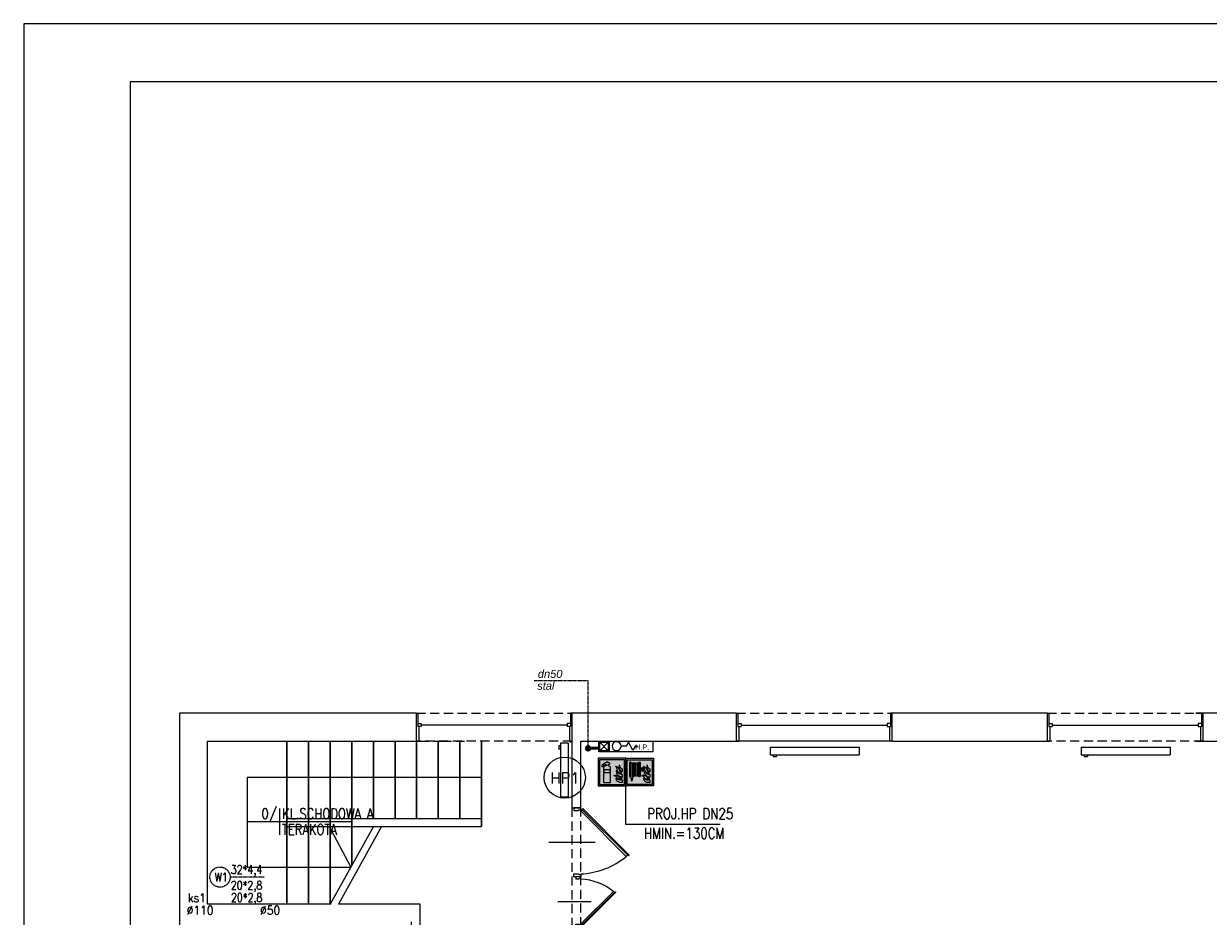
# Model space of a CAD drawing. Header units: millimetres. Extents: x 116 to 15750, y -6945 to 9999.
# Tile 124 of 150: x 116 to 1759, y 5186 to 6424. Entities that reach past the tile are written whole.
import ezdxf
from ezdxf.enums import TextEntityAlignment as Align

# ---------------------------------------------------------------- set-up
doc = ezdxf.new("R2010")
doc.units = ezdxf.units.MM
doc.linetypes.add('DASHED', pattern=[19.05, 12.7, -6.35])
doc.linetypes.add('DASHED2', pattern=[0.375, 0.25, -0.125])
doc.layers.get('0').update_dxf_attribs({"color": 252})
doc.layers.add('1-EWAK2', color=252, linetype='Continuous', lineweight=0)
doc.layers.add('I-C.O', color=252, linetype='Continuous', lineweight=15)
for name, color, linetype in [('1-MEBLE', 252, 'Continuous'), ('1-OPIS', 252, 'Continuous'), ('1-OPIS-POM', 252, 'Continuous'), ('2-CZERWONY', 252, 'Continuous'), ('I-DRZWI', 252, 'Continuous'), ('I-NAD', 252, 'DASHED'), ('I-OKNA', 252, 'Continuous'), ('I-SCIANA', 252, 'Continuous'), ('I-WIDOK', 252, 'Continuous'), ('IS KAN_S_OPIS', 2, 'Continuous'), ('IS opis woda', 7, 'DASHED2'), ('IS woda hydranty', 4, 'CIRC'), ('IS WODA opis', 2, 'Continuous'), ('TABELKA', 252, 'Continuous'), ('TABELKA A3', 252, 'Continuous')]:
    doc.layers.add(name, color=color, linetype=linetype)
doc.styles.add('Action', font='arial.ttf')
doc.styles.add('GENERATED_STYLE_6', font='ariali.ttf')
doc.styles.add('ROMANS', font='romans.shx', dxfattribs={"width": 0.75})
doc.styles.get("Standard").update_dxf_attribs({"font": 'simplex.shx'})
doc.styles.add('TECH', font='simplex.shx')
doc.linetypes.add('CIRC', pattern='A,7,-1,["~",Standard,S=1,R=0,X=-0.3,Y=-0.6],-1', length=9)

# ---------------------------------------------------------------- blocks, each defined once
blk = doc.blocks.new('D90')
blk.add_line((32.6, 45), (-28, 45))
for points in [[(-9.2, 87.2), (-9.2, 90), (0, 90), (0, 86.3), (-6.4, 86.3), (-6.4, 87.2)], [(-72.6, 61.8), (-11.7, 0.9), (-10.6, 2), (-71.5, 62.9)], [(-9.2, 2.8), (-9.2, 0), (0, 0), (0, 3.7), (-6.4, 3.7), (-6.4, 2.8)]]:
    blk.add_lwpolyline(points, close=True)
blk.add_lwpolyline([(-11.3, 2.7), (-9.5, 4.5), (-68.6, 63.5), (-70.3, 61.8)])
blk.add_arc((-4.6, -14.5), 100.9, 92.6186, 129.3487)
blk = doc.blocks.new('OPIS-POM')
for p, q in [((0, 25), (0, -25)), ((-60, 0), (135, 0))]:
    blk.add_line(p, q)
at = {"style": 'ROMANS', "width": 0.8, "flags": 4}
blk.add_attdef('NR', text='', height=20, dxfattribs=at).set_placement((-5, 5), align=Align.RIGHT)
blk.add_attdef('NAZWA', (5, 5), '', height=20, dxfattribs=at)
blk.add_attdef('POW.', text='', height=20, dxfattribs=at).set_placement((-5, -5), align=Align.TOP_RIGHT)
blk.add_attdef('POSADZKA', text='', height=20, dxfattribs=at).set_placement((5, -5), align=Align.TOP_LEFT)
blk = doc.blocks.new('hydrant 15x75')
at = {"linetype": 'Continuous', "lineweight": 15}
blk.add_line((-1.5, -73.5), (-13.5, -61.9), dxfattribs=at)
for points in [[(-15, -75), (-15, 0), (0, 0), (0, -75)], [(-15, -75), (-15, -60.5), (0, -60.5), (0, -75)], [(-13.5, -73.5), (-13.5, -61.9), (-1.5, -61.9), (-1.5, -73.5)]]:
    blk.add_lwpolyline(points, close=True, dxfattribs=at)
at = {"linetype": 'Continuous', "lineweight": 25}
blk.add_lwpolyline([(-8.1, -21.5), (-8.1, -24.6), (-2.3, -27.7), (-13.5, -33.9), (-8.1, -37), (-8.1, -44.1)], dxfattribs=at)
at = {"linetype": 'Continuous', "lineweight": 15}
blk.add_lwpolyline([(-13.5, -73.5), (-1.5, -61.9)], dxfattribs=at)
at = {"linetype": 'Continuous', "lineweight": 25}
blk.add_ellipse((-8.1, -50.3), major_axis=(-4.37, -4.37), ratio=1, start_param=3.926991, end_param=10.12291, dxfattribs=at)
at = {"linetype": 'Continuous', "lineweight": 25, "insert": (-6.8, -15), "char_height": 7.26, "attachment_point": 5, "rotation": 90, "style": 'Action'}
blk.add_mtext('H.P.', dxfattribs=at)
blk = doc.blocks.new('F001')
at = {"layer": '1-EWAK2'}
h = blk.add_hatch(color=256, dxfattribs=at)
h.paths.add_polyline_path([(0, 0), (-20, 0), (-20, -20), (0, -20)])
h.paths.add_polyline_path([(-1, -19), (-19, -19), (-19, -1), (-1, -1)], flags=16)
edge = h.paths.add_edge_path(flags=0)
edge.add_line((-2.75, -7.63), (-2.75, -9.65))
edge.add_spline(control_points=[(-2.75, -9.65), (-3.69, -8.87), (-5.28, -7.53), (-4.9, -5.54), (-4.75, -4.72)], knot_values=[0, 0, 0, 0, 3.34671, 5.693971, 5.693971, 5.693971, 5.693971], degree=3, periodic=0)
edge.add_spline(control_points=[(-4.75, -4.72), (-4.57, -5.46), (-4.26, -6.7), (-3.19, -7.36), (-2.75, -7.63)], knot_values=[0, 0, 0, 0, 2.168729, 3.6473, 3.6473, 3.6473, 3.6473], degree=3, periodic=0)
edge = h.paths.add_edge_path(flags=0)
edge.add_spline(control_points=[(-7.55, -5.63), (-6.87, -5.83), (-5.37, -6.28), (-4.91, -8.92), (-3.56, -10), (-2.84, -10.58)], knot_values=[0, 0, 0, 0, 1.982828, 4.37946, 7.072841, 7.072841, 7.072841, 7.072841], degree=3, periodic=0)
edge.add_spline(control_points=[(-2.84, -10.58), (-3.63, -10.54), (-5.11, -10.47), (-6.48, -8.7), (-6.54, -6.89), (-7.24, -6.02), (-7.55, -5.63)], knot_values=[0, 0, 0, 0, 2.275107, 4.228959, 6.036865, 7.501223, 7.501223, 7.501223, 7.501223], degree=3, periodic=0)
edge = h.paths.add_edge_path(flags=0)
edge.add_line((-2.75, -11.62), (-2.75, -13.55))
edge.add_spline(control_points=[(-2.75, -13.55), (-3.39, -13.37), (-4.84, -12.97), (-6.8, -11.34), (-6.97, -9.63), (-7.06, -8.79)], knot_values=[0, 0, 0, 0, 1.998113, 4.533827, 6.985336, 6.985336, 6.985336, 6.985336], degree=3, periodic=0)
edge.add_spline(control_points=[(-7.06, -8.79), (-6.41, -9.62), (-5.28, -11.08), (-3.5, -11.45), (-2.75, -11.62)], knot_values=[0, 0, 0, 0, 3.049151, 5.303344, 5.303344, 5.303344, 5.303344], degree=3, periodic=0)
edge = h.paths.add_edge_path(flags=0)
edge.add_spline(control_points=[(-8.62, -12.47), (-8.07, -12.71), (-6.95, -13.17), (-6.02, -14.8), (-4.49, -15.36), (-1.94, -14.31), (-4.67, -14.19), (-5.4, -12.81), (-6.99, -11.8), (-8.1, -12.26), (-8.61, -12.47)], knot_values=[0, 0, 0, 0, 1.77339, 3.562626, 5.197184, 6.78269, 8.441022, 9.870961, 11.707196, 13.307072, 13.307072, 13.307072, 13.307072], degree=3, periodic=0)
edge = h.paths.add_edge_path(flags=0)
edge.add_line((-2.75, -15.54), (-2.75, -17.45))
edge.add_line((-2.75, -17.45), (-4.6, -17.45))
edge.add_spline(control_points=[(-4.6, -17.45), (-5.14, -17.25), (-6.53, -16.76), (-6.91, -15.3), (-7.14, -14.42)], knot_values=[0, 0, 0, 0, 1.662854, 4.182871, 4.182871, 4.182871, 4.182871], degree=3, periodic=0)
edge.add_spline(control_points=[(-7.14, -14.42), (-6.29, -15.02), (-4.93, -15.98), (-3.34, -15.66), (-2.75, -15.54)], knot_values=[0, 0, 0, 0, 2.939188, 4.701286, 4.701286, 4.701286, 4.701286], degree=3, periodic=0)
h.paths.add_polyline_path([(-11.14, -6.94), (-11.14, -17.42), (-16.12, -17.42), (-16.12, -6.94, -0.414214), (-14.7, -5.51), (-14.35, -5.51), (-14.35, -4.41), (-14.78, -4.41), (-16.61, -5.65), (-16.61, -6.01), (-17.32, -6.01), (-17.32, -5.23), (-17.15, -4.85), (-14.78, -3.34), (-14.35, -3.34), (-14.35, -2.73), (-12.93, -2.73), (-12.93, -3.34), (-12.3, -3.34), (-11.59, -3.7), (-11.59, -4.27), (-12.3, -4.41), (-12.93, -4.41), (-12.93, -5.51), (-12.56, -5.51, -0.414214)], flags=0)
h.paths.add_polyline_path([(-11.65, -8.08), (-11.65, -10.48), (-15.65, -10.48), (-15.65, -8.08)], flags=0)
at = {"layer": '2-CZERWONY'}
h = blk.add_hatch(color=256, dxfattribs=at)
h.paths.add_polyline_path([(-19, -1), (-19, -19), (-1, -19), (-1, -1)])
edge = h.paths.add_edge_path(flags=16)
edge.add_spline(control_points=[(-4.75, -4.72), (-4.57, -5.46), (-4.26, -6.7), (-3.19, -7.36), (-2.75, -7.63)], knot_values=[0, 0, 0, 0, 2.168729, 3.6473, 3.6473, 3.6473, 3.6473], degree=3, periodic=0)
edge.add_line((-2.75, -7.63), (-2.75, -9.65))
edge.add_spline(control_points=[(-2.75, -9.65), (-3.69, -8.87), (-5.28, -7.53), (-4.9, -5.54), (-4.75, -4.72)], knot_values=[0, 0, 0, 0, 3.34671, 5.693971, 5.693971, 5.693971, 5.693971], degree=3, periodic=0)
edge = h.paths.add_edge_path(flags=16)
edge.add_spline(control_points=[(-7.55, -5.63), (-6.87, -5.83), (-5.37, -6.28), (-4.91, -8.92), (-3.56, -10), (-2.84, -10.58)], knot_values=[0, 0, 0, 0, 1.982828, 4.37946, 7.072841, 7.072841, 7.072841, 7.072841], degree=3, periodic=0)
edge.add_spline(control_points=[(-2.84, -10.58), (-3.63, -10.54), (-5.11, -10.47), (-6.48, -8.7), (-6.54, -6.89), (-7.24, -6.02), (-7.55, -5.63)], knot_values=[0, 0, 0, 0, 2.275107, 4.228959, 6.036865, 7.501223, 7.501223, 7.501223, 7.501223], degree=3, periodic=0)
edge = h.paths.add_edge_path(flags=16)
edge.add_spline(control_points=[(-7.06, -8.79), (-6.41, -9.62), (-5.28, -11.08), (-3.5, -11.45), (-2.75, -11.62)], knot_values=[0, 0, 0, 0, 3.049151, 5.303344, 5.303344, 5.303344, 5.303344], degree=3, periodic=0)
edge.add_line((-2.75, -11.62), (-2.75, -13.55))
edge.add_spline(control_points=[(-2.75, -13.55), (-3.39, -13.37), (-4.84, -12.97), (-6.8, -11.34), (-6.97, -9.63), (-7.06, -8.79)], knot_values=[0, 0, 0, 0, 1.998113, 4.533827, 6.985336, 6.985336, 6.985336, 6.985336], degree=3, periodic=0)
h.paths.add_polyline_path([(-11.59, -3.7), (-11.59, -4.27), (-12.3, -4.41), (-12.93, -4.41), (-12.93, -5.51), (-12.56, -5.51, -0.414214), (-11.14, -6.94), (-11.14, -17.42), (-16.12, -17.42), (-16.12, -6.94, -0.414214), (-14.7, -5.51), (-14.35, -5.51), (-14.35, -4.41), (-14.78, -4.41), (-16.61, -5.65), (-16.61, -6.01), (-17.32, -6.01), (-17.32, -5.23), (-17.15, -4.85), (-14.78, -3.34), (-14.35, -3.34), (-14.35, -2.73), (-12.93, -2.73), (-12.93, -3.34), (-12.3, -3.34)], flags=16)
h.paths.add_polyline_path([(-11.65, -8.08), (-11.65, -10.48), (-15.65, -10.48), (-15.65, -8.08)], flags=0)
edge = h.paths.add_edge_path(flags=16)
edge.add_spline(control_points=[(-8.62, -12.47), (-8.07, -12.71), (-6.95, -13.17), (-6.02, -14.8), (-4.49, -15.36), (-1.94, -14.31), (-4.67, -14.19), (-5.4, -12.81), (-6.99, -11.8), (-8.1, -12.26), (-8.61, -12.47)], knot_values=[0, 0, 0, 0, 1.77339, 3.562626, 5.197184, 6.78269, 8.441022, 9.870961, 11.707196, 13.307072, 13.307072, 13.307072, 13.307072], degree=3, periodic=0)
edge = h.paths.add_edge_path(flags=16)
edge.add_spline(control_points=[(-7.14, -14.42), (-6.29, -15.02), (-4.93, -15.98), (-3.34, -15.66), (-2.75, -15.54)], knot_values=[0, 0, 0, 0, 2.939188, 4.701286, 4.701286, 4.701286, 4.701286], degree=3, periodic=0)
edge.add_line((-2.75, -15.54), (-2.75, -17.45))
edge.add_line((-2.75, -17.45), (-4.6, -17.45))
edge.add_spline(control_points=[(-4.6, -17.45), (-5.14, -17.25), (-6.53, -16.76), (-6.91, -15.3), (-7.14, -14.42)], knot_values=[0, 0, 0, 0, 1.662854, 4.182871, 4.182871, 4.182871, 4.182871], degree=3, periodic=0)
at = {"layer": '1-EWAK2'}
for points in [[(-20, 0), (-20, -20), (0, -20), (0, 0), (-20, 0)], [(-15.65, -8.08), (-11.65, -8.08), (-11.65, -10.48), (-15.65, -10.48), (-15.65, -8.08)], [(-2.75, -7.63), (-2.75, -9.65)], [(-2.75, -15.54), (-2.75, -17.45), (-4.6, -17.45)], [(-2.75, -11.62), (-2.75, -13.55)]]:
    blk.add_lwpolyline(points, dxfattribs=at)
blk.add_lwpolyline([(-19, -1), (-19, -19), (-1, -19), (-1, -1)], close=True, dxfattribs=at)
blk.add_lwpolyline([(-12.93, -5.51), (-12.93, -4.41), (-12.3, -4.41), (-11.59, -4.27), (-11.59, -3.7), (-12.3, -3.34), (-12.93, -3.34), (-12.93, -2.73), (-14.35, -2.73), (-14.35, -3.34), (-14.78, -3.34), (-17.15, -4.85), (-17.32, -5.23), (-17.32, -6.01), (-16.61, -6.01), (-16.61, -5.65), (-14.78, -4.41), (-14.35, -4.41), (-14.35, -5.51), (-14.7, -5.51, 0.414214), (-16.12, -6.94), (-16.12, -17.42), (-11.14, -17.42), (-11.14, -6.94, 0.414214), (-12.56, -5.51), (-12.93, -5.51)], format="xyb", dxfattribs=at)
for points in [[(-7.55, -5.63), (-5.76, -6.48), (-4.7, -8.63), (-2.84, -10.58)], [(-7.55, -5.63), (-6.74, -6.85), (-6.29, -8.6), (-5.07, -10.13), (-2.84, -10.58)], [(-4.75, -4.72), (-4.88, -7.07), (-2.75, -9.65)], [(-4.75, -4.72), (-3.93, -6.73), (-2.75, -7.63)], [(-8.61, -12.47), (-7.06, -12.09), (-5.45, -12.97), (-4.42, -13.96), (-2.84, -14.47), (-4.3, -15.09), (-5.87, -14.66), (-7.07, -13.33), (-8.62, -12.47)], [(-4.6, -17.45), (-6.09, -16.71), (-7.14, -14.42)], [(-2.75, -15.54), (-4.5, -15.72), (-7.14, -14.42)], [(-7.06, -8.79), (-4.9, -10.94), (-2.75, -11.62)], [(-7.06, -8.79), (-6.51, -11.18), (-4.63, -12.89), (-2.75, -13.55)]]:
    blk.add_spline(points, degree=3, dxfattribs=at)
blk = doc.blocks.new('F002')
at = {"layer": '1-EWAK2'}
blk.add_hatch(color=256, dxfattribs=at).paths.add_polyline_path([(-19, 0), (-19, -1), (-1, -1), (-1, -19), (-19, -19), (-19, 0), (-20, 0), (-20, -20), (0, -20), (0, 0)])
h = blk.add_hatch(color=256, dxfattribs=at)
h.paths.add_polyline_path([(-17.33, -13.05, 0.218639), (-16.38, -13.3), (-16.38, -2.85, 0.335911), (-17.33, -3.14)])
h.paths.add_polyline_path([(-15.24, -3.79, 1), (-16.2, -3.79), (-16.2, -14.77), (-15.24, -14.77)])
h.paths.add_polyline_path([(-16.2, -15.82, 0.998763), (-15.24, -15.82), (-15.24, -15.34), (-16.2, -15.34)])
h.paths.add_polyline_path([(-15.06, -12.36, 1), (-14.1, -12.36), (-14.1, -3.79, 1), (-15.06, -3.79)])
h.paths.add_polyline_path([(-12.96, -3.79, 1), (-13.92, -3.79), (-13.92, -12.36, 1), (-12.96, -12.36)])
h.paths.add_polyline_path([(-11.82, -3.79, 1), (-12.78, -3.79), (-12.78, -12.36, 1), (-11.82, -12.36)])
h.paths.add_polyline_path([(-11.63, -12.36, 1), (-10.68, -12.36), (-10.68, -3.79, 1), (-11.63, -3.79)])
h.paths.add_polyline_path([(-10.5, -13.3, 0.218639), (-9.55, -13.05), (-9.55, -8.13), (-9.37, -8.13, 23.182717), (-9.36, -7.93, -0.000004), (-9.36, -7.93), (-9.55, -7.93), (-9.55, -3.14, 0.335911), (-10.5, -2.85)])
h.paths.add_polyline_path([(-9.17, -8.13), (-8.31, -8.13), (-8.31, -9.03, -0.36689)], flags=16)
h.paths.add_polyline_path([(-8.31, -7.12, 0.342037), (-9.16, -7.93), (-8.31, -7.93)], flags=16)
h.paths.add_polyline_path([(-8.11, -9.03, 0.36689), (-7.25, -8.13), (-8.11, -8.13)], flags=16)
h.paths.add_polyline_path([(-8.11, -7.93), (-8.11, -7.12, -0.342037), (-7.26, -7.93)], flags=16)
edge = h.paths.add_edge_path()
edge.add_spline(control_points=[(-2.68, -7.72), (-3.11, -7.46), (-4.18, -6.8), (-4.49, -5.56), (-4.67, -4.82)], knot_values=[0, 0, 0, 0, 1.478572, 3.6473, 3.6473, 3.6473, 3.6473], degree=3, periodic=0)
edge.add_spline(control_points=[(-4.67, -4.82), (-4.83, -5.64), (-5.2, -7.62), (-3.61, -8.96), (-2.68, -9.75)], knot_values=[0, 0, 0, 0, 2.347261, 5.693971, 5.693971, 5.693971, 5.693971], degree=3, periodic=0)
edge.add_line((-2.68, -9.75), (-2.68, -7.72))
edge = h.paths.add_edge_path()
edge.add_spline(control_points=[(-2.76, -10.67), (-3.48, -10.1), (-4.83, -9.01), (-5.29, -6.37), (-6.8, -5.93), (-7.48, -5.73)], knot_values=[0, 0, 0, 0, 2.69338, 5.090013, 7.072841, 7.072841, 7.072841, 7.072841], degree=3, periodic=0)
edge.add_spline(control_points=[(-7.48, -5.73), (-7.16, -6.11), (-6.46, -6.98), (-6.4, -8.79), (-5.03, -10.57), (-3.56, -10.64), (-2.76, -10.67)], knot_values=[0, 0, 0, 0, 1.464358, 3.272264, 5.226116, 7.501223, 7.501223, 7.501223, 7.501223], degree=3, periodic=0)
edge = h.paths.add_edge_path()
edge.add_spline(control_points=[(-6.99, -8.89), (-6.9, -9.73), (-6.72, -11.43), (-4.76, -13.06), (-3.31, -13.47), (-2.67, -13.65)], knot_values=[0, 0, 0, 0, 2.451509, 4.987223, 6.985336, 6.985336, 6.985336, 6.985336], degree=3, periodic=0)
edge.add_line((-2.67, -13.65), (-2.67, -11.71))
edge.add_spline(control_points=[(-2.67, -11.71), (-3.43, -11.55), (-5.21, -11.17), (-6.34, -9.72), (-6.99, -8.89)], knot_values=[0, 0, 0, 0, 2.254193, 5.303344, 5.303344, 5.303344, 5.303344], degree=3, periodic=0)
edge = h.paths.add_edge_path()
edge.add_spline(control_points=[(-8.55, -12.57), (-7.99, -12.8), (-6.87, -13.27), (-5.94, -14.89), (-4.42, -15.46), (-1.87, -14.4), (-4.59, -14.28), (-5.32, -12.9), (-6.91, -11.9), (-8.02, -12.36), (-8.54, -12.57)], knot_values=[0, 0, 0, 0, 1.77339, 3.562626, 5.197184, 6.78269, 8.441022, 9.870961, 11.707196, 13.307072, 13.307072, 13.307072, 13.307072], degree=3, periodic=0)
edge = h.paths.add_edge_path()
edge.add_spline(control_points=[(-7.06, -14.51), (-6.83, -15.39), (-6.45, -16.86), (-5.07, -17.35), (-4.52, -17.54)], knot_values=[0, 0, 0, 0, 2.520017, 4.182871, 4.182871, 4.182871, 4.182871], degree=3, periodic=0)
edge.add_line((-4.52, -17.54), (-2.67, -17.54))
edge.add_line((-2.67, -17.54), (-2.67, -15.64))
edge.add_spline(control_points=[(-2.67, -15.64), (-3.27, -15.76), (-4.86, -16.07), (-6.21, -15.11), (-7.06, -14.51)], knot_values=[0, 0, 0, 0, 1.762098, 4.701286, 4.701286, 4.701286, 4.701286], degree=3, periodic=0)
at = {"layer": '2-CZERWONY'}
h = blk.add_hatch(color=256, dxfattribs=at)
h.paths.add_polyline_path([(-19, -1), (-19, -19), (-1, -19), (-1, -1)])
edge = h.paths.add_edge_path(flags=16)
edge.add_spline(control_points=[(-4.67, -4.82), (-4.49, -5.56), (-4.18, -6.8), (-3.11, -7.46), (-2.68, -7.72)], knot_values=[0, 0, 0, 0, 2.168729, 3.6473, 3.6473, 3.6473, 3.6473], degree=3, periodic=0)
edge.add_line((-2.68, -7.72), (-2.68, -9.75))
edge.add_spline(control_points=[(-2.68, -9.75), (-3.61, -8.96), (-5.2, -7.62), (-4.83, -5.64), (-4.67, -4.82)], knot_values=[0, 0, 0, 0, 3.34671, 5.693971, 5.693971, 5.693971, 5.693971], degree=3, periodic=0)
edge = h.paths.add_edge_path(flags=16)
edge.add_spline(control_points=[(-7.48, -5.73), (-6.8, -5.93), (-5.29, -6.37), (-4.83, -9.01), (-3.48, -10.1), (-2.76, -10.67)], knot_values=[0, 0, 0, 0, 1.982828, 4.37946, 7.072841, 7.072841, 7.072841, 7.072841], degree=3, periodic=0)
edge.add_spline(control_points=[(-2.76, -10.67), (-3.56, -10.64), (-5.03, -10.57), (-6.4, -8.79), (-6.46, -6.98), (-7.16, -6.11), (-7.48, -5.73)], knot_values=[0, 0, 0, 0, 2.275107, 4.228959, 6.036865, 7.501223, 7.501223, 7.501223, 7.501223], degree=3, periodic=0)
h.paths.add_polyline_path([(-9.55, -7.93), (-9.36, -7.93, -23.180591), (-9.37, -8.13), (-9.55, -8.13), (-9.55, -13.05, -0.218639), (-10.5, -13.3), (-10.5, -2.85, -0.335911), (-9.55, -3.14)], flags=16)
h.paths.add_polyline_path([(-7.26, -7.93), (-8.11, -7.93), (-8.11, -7.12, -0.342037)], flags=0)
h.paths.add_polyline_path([(-8.31, -7.12, 0.342037), (-9.16, -7.93), (-8.31, -7.93)], flags=0)
h.paths.add_polyline_path([(-8.11, -9.03, 0.36689), (-7.25, -8.13), (-8.11, -8.13)], flags=0)
h.paths.add_polyline_path([(-10.68, -3.79), (-10.68, -12.36, -1), (-11.63, -12.36), (-11.63, -3.79, -1)], flags=16)
h.paths.add_polyline_path([(-8.31, -8.13), (-8.31, -9.03, -0.36689), (-9.17, -8.13)], flags=0)
edge = h.paths.add_edge_path(flags=16)
edge.add_spline(control_points=[(-6.99, -8.89), (-6.34, -9.72), (-5.21, -11.17), (-3.43, -11.55), (-2.67, -11.71)], knot_values=[0, 0, 0, 0, 3.049151, 5.303344, 5.303344, 5.303344, 5.303344], degree=3, periodic=0)
edge.add_line((-2.67, -11.71), (-2.67, -13.65))
edge.add_spline(control_points=[(-2.67, -13.65), (-3.31, -13.47), (-4.76, -13.06), (-6.72, -11.43), (-6.9, -9.73), (-6.99, -8.89)], knot_values=[0, 0, 0, 0, 1.998113, 4.533827, 6.985336, 6.985336, 6.985336, 6.985336], degree=3, periodic=0)
h.paths.add_polyline_path([(-11.82, -3.79), (-11.82, -12.36, -1), (-12.78, -12.36), (-12.78, -3.79, -1)], flags=16)
h.paths.add_polyline_path([(-12.96, -3.79), (-12.96, -12.36, -1), (-13.92, -12.36), (-13.92, -3.79, -1)], flags=16)
h.paths.add_polyline_path([(-14.1, -3.79), (-14.1, -12.36, -1), (-15.06, -12.36), (-15.06, -3.79, -1)], flags=16)
edge = h.paths.add_edge_path(flags=16)
edge.add_spline(control_points=[(-8.55, -12.57), (-7.99, -12.8), (-6.87, -13.27), (-5.94, -14.89), (-4.42, -15.46), (-1.87, -14.4), (-4.59, -14.28), (-5.32, -12.9), (-6.91, -11.9), (-8.02, -12.36), (-8.54, -12.57)], knot_values=[0, 0, 0, 0, 1.77339, 3.562626, 5.197184, 6.78269, 8.441022, 9.870961, 11.707196, 13.307072, 13.307072, 13.307072, 13.307072], degree=3, periodic=0)
h.paths.add_polyline_path([(-15.24, -3.79), (-15.24, -14.77), (-16.2, -14.77), (-16.2, -3.79, -1)], flags=16)
h.paths.add_polyline_path([(-16.38, -13.3, -0.218639), (-17.33, -13.05), (-17.33, -3.14, -0.335911), (-16.38, -2.85)], flags=16)
edge = h.paths.add_edge_path(flags=16)
edge.add_spline(control_points=[(-7.06, -14.51), (-6.21, -15.11), (-4.86, -16.07), (-3.27, -15.76), (-2.67, -15.64)], knot_values=[0, 0, 0, 0, 2.939188, 4.701286, 4.701286, 4.701286, 4.701286], degree=3, periodic=0)
edge.add_line((-2.67, -15.64), (-2.67, -17.54))
edge.add_line((-2.67, -17.54), (-4.52, -17.54))
edge.add_spline(control_points=[(-4.52, -17.54), (-5.07, -17.35), (-6.45, -16.86), (-6.83, -15.39), (-7.06, -14.51)], knot_values=[0, 0, 0, 0, 1.662854, 4.182871, 4.182871, 4.182871, 4.182871], degree=3, periodic=0)
h.paths.add_polyline_path([(-15.24, -15.34), (-15.24, -15.82, -1.001238), (-16.2, -15.82), (-16.2, -15.34)], flags=16)
at = {"layer": '1-EWAK2'}
for points in [[(-20, 0), (0, 0), (0, -20), (-20, -20), (-20, 0)], [(-15.24, -3.79), (-15.24, -14.77), (-16.2, -14.77), (-16.2, -3.79)], [(-15.06, -12.36), (-15.06, -3.79)], [(-14.1, -3.79), (-14.1, -12.36)], [(-13.92, -12.36), (-13.92, -3.79)], [(-12.96, -3.79), (-12.96, -12.36)], [(-12.78, -12.36), (-12.78, -3.79)], [(-11.82, -3.79), (-11.82, -12.36)], [(-11.63, -12.36), (-11.63, -3.79)], [(-10.68, -3.79), (-10.68, -12.36)], [(-9.55, -3.14), (-9.55, -7.93)], [(-9.55, -7.93), (-9.36, -7.93)], [(-9.55, -8.13), (-9.37, -8.13)], [(-9.17, -8.13), (-8.31, -8.13)], [(-9.16, -7.93), (-8.31, -7.93)], [(-8.31, -7.12), (-8.31, -7.93)], [(-8.31, -8.13), (-8.31, -9.03)], [(-8.11, -7.12), (-8.11, -7.93)], [(-8.11, -7.93), (-7.26, -7.93)], [(-8.11, -8.13), (-8.11, -9.03)], [(-8.11, -8.13), (-7.25, -8.13)], [(-2.68, -7.72), (-2.68, -9.75)], [(-15.24, -15.82), (-15.24, -15.34), (-16.2, -15.34), (-16.2, -15.82)], [(-2.67, -15.64), (-2.67, -17.54), (-4.52, -17.54)], [(-2.67, -11.71), (-2.67, -13.65)]]:
    blk.add_lwpolyline(points, dxfattribs=at)
blk.add_lwpolyline([(-19, -1), (-1, -1), (-1, -19), (-19, -19)], close=True, dxfattribs=at)
for points in [[(-17.33, -3.14), (-17.33, -13.05, 0.218639), (-16.38, -13.3), (-16.38, -2.85, 0.335911), (-17.33, -3.14, -1.468283)], [(-9.55, -8.13), (-9.55, -13.05, -0.218639), (-10.5, -13.3), (-10.5, -2.85, -0.335911), (-9.55, -3.14)]]:
    blk.add_lwpolyline(points, format="xyb", dxfattribs=at)
for centre, radius, start, end in [((-15.72, -3.79), 0.478, 0, 180), ((-14.58, -3.79), 0.478, 0, 180), ((-13.44, -3.79), 0.478, 0, 180), ((-12.3, -3.79), 0.478, 0, 180), ((-11.16, -3.79), 0.478, 0, 180), ((-8.21, -8.08), 1.16, 182.84969, 172.96896), ((-8.21, -8.08), 0.962, 183.44282, 264.03307), ((-8.21, -8.08), 0.962, 95.96693, 171.49727), ((-8.21, -8.08), 0.962, 8.50273, 84.03307), ((-8.21, -8.08), 0.962, 275.96693, 356.55718), ((-15.72, -15.82), 0.479, 180.07091, 359.92909), ((-14.58, -12.36), 0.478, 180, 0), ((-13.44, -12.36), 0.478, 180, 0), ((-12.3, -12.36), 0.478, 180, 0), ((-11.16, -12.36), 0.478, 180, 0)]:
    blk.add_arc(centre, radius, start, end, dxfattribs=at)
for points in [[(-7.48, -5.73), (-5.68, -6.57), (-4.62, -8.72), (-2.76, -10.67)], [(-7.48, -5.73), (-6.67, -6.95), (-6.22, -8.7), (-4.99, -10.22), (-2.76, -10.67)], [(-4.67, -4.82), (-4.8, -7.16), (-2.68, -9.75)], [(-4.67, -4.82), (-3.85, -6.83), (-2.68, -7.72)], [(-8.54, -12.57), (-6.98, -12.18), (-5.37, -13.06), (-4.34, -14.05), (-2.76, -14.57), (-4.22, -15.19), (-5.8, -14.76), (-7, -13.43), (-8.55, -12.57)], [(-4.52, -17.54), (-6.01, -16.8), (-7.06, -14.51)], [(-2.67, -15.64), (-4.43, -15.81), (-7.06, -14.51)], [(-6.99, -8.89), (-4.82, -11.03), (-2.67, -11.71)], [(-6.99, -8.89), (-6.43, -11.27), (-4.56, -12.98), (-2.67, -13.65)]]:
    blk.add_spline(points, degree=3, dxfattribs=at)

msp = doc.modelspace()

# ---------------------------------------------------------------- linework, layer by layer
at = {"color": 251, "lineweight": 0, "true_color": 0x535353}
msp.add_lwpolyline([(371.2, 5203.4), (371.2, 5429.3)], dxfattribs=at)
at = {"layer": '1-OPIS'}
msp.add_lwpolyline([(1082.3, 5313.7), (951.6, 5313.7), (951.6, 5406.1)], dxfattribs=at)
at = {"layer": 'I-C.O'}
for points in [[(860.9, 5423), (858.6, 5423), (858.6, 5418)], [(860.9, 5426.6), (860.9, 5351.7)], [(871.4, 5426.6), (871.4, 5351.7), (860.9, 5351.7)], [(871.4, 5426.6), (860.9, 5426.6)], [(860.9, 5418), (858.6, 5418)], [(1151.8, 5421), (1275, 5421), (1275, 5410.5)], [(1151.8, 5421), (1151.8, 5410.5)], [(1151.8, 5410.5), (1275, 5410.5)], [(1155.6, 5410.5), (1155.6, 5408.2), (1160.4, 5408.2)], [(1160.4, 5410.5), (1160.4, 5408.2)], [(1583.2, 5421), (1706.5, 5421), (1706.5, 5410.5)], [(1583.2, 5421), (1583.2, 5410.5)], [(1583.2, 5410.5), (1706.5, 5410.5)], [(1587, 5410.5), (1587, 5408.2), (1591.8, 5408.2)], [(1591.8, 5410.5), (1591.8, 5408.2)]]:
    msp.add_lwpolyline(points, dxfattribs=at)
at = {"layer": 'I-NAD'}
for points in [[(660.9, 5468.3), (876.5, 5468.3)], [(1104.8, 5468.3), (1320.4, 5468.3)], [(1536.2, 5468.3), (1751.9, 5468.3)], [(876.5, 5429.3), (660.9, 5429.3)], [(665.9, 5429.3), (696.8, 5429.3)], [(696.8, 5429.3), (727.6, 5429.3)], [(1751.9, 5429.3), (1536.2, 5429.3)], [(876.5, 5336.9), (876.5, 5172.5)], [(888.8, 5172.5), (888.8, 5336.9)]]:
    msp.add_lwpolyline(points, dxfattribs=at)
at = {"layer": 'I-OKNA', "lineweight": 0}
for points in [[(661, 5468.3), (662.8, 5468.3)], [(662.8, 5468.3), (662.8, 5449.5)], [(874.6, 5468.3), (874.6, 5449.5), (870.1, 5449.5)], [(876.5, 5468.3), (874.6, 5468.3)], [(1104.8, 5468.3), (1106.7, 5468.3)], [(1106.7, 5468.3), (1106.7, 5449.5), (1111.2, 5449.5)], [(1318.5, 5468.3), (1318.5, 5449.5)], [(1320.3, 5468.3), (1318.5, 5468.3)], [(1536.2, 5468.3), (1538.1, 5468.3)], [(1538.1, 5468.3), (1538.1, 5449.5), (1542.7, 5449.5)], [(1749.9, 5468.3), (1749.9, 5449.5)], [(1751.7, 5468.3), (1749.9, 5468.3)], [(662.8, 5454), (667.3, 5454)], [(667.3, 5449.5), (662.8, 5449.5)], [(664.1, 5449.5), (664.1, 5429.3)], [(667.3, 5454), (667.3, 5449.5)], [(870.1, 5451.7), (667.3, 5451.7)], [(870.1, 5454), (870.1, 5449.5)], [(874.6, 5454), (870.1, 5454)], [(873.2, 5449.5), (873.2, 5429.3)], [(1106.7, 5454), (1111.2, 5454)], [(1108.1, 5449.5), (1108.1, 5429.3)], [(1111.2, 5454), (1111.2, 5449.5)], [(1111.2, 5451.7), (1314, 5451.7)], [(1314, 5454), (1314, 5449.5)], [(1318.5, 5454), (1314, 5454)], [(1314, 5449.5), (1318.5, 5449.5)], [(1317.2, 5449.5), (1317.2, 5429.3)], [(1538.1, 5454), (1542.7, 5454)], [(1539.5, 5449.5), (1539.5, 5429.3)], [(1542.7, 5454), (1542.7, 5449.5)], [(1542.7, 5451.7), (1745.4, 5451.7)], [(1745.4, 5454), (1745.4, 5449.5)], [(1749.9, 5454), (1745.4, 5454)], [(1745.4, 5449.5), (1749.9, 5449.5)], [(1748.6, 5449.5), (1748.6, 5429.3)], [(660.9, 5429.3), (664.1, 5429.3)], [(876.5, 5429.3), (873.2, 5429.3)], [(876.8, 5427.8), (873.5, 5427.8)], [(1320.4, 5429.3), (1104.8, 5429.3)], [(1104.8, 5429.3), (1108.1, 5429.3)], [(1320.4, 5429.3), (1317.2, 5429.3)], [(1536.2, 5429.3), (1539.5, 5429.3)], [(1751.9, 5429.3), (1748.6, 5429.3)]]:
    msp.add_lwpolyline(points, dxfattribs=at)
at = {"layer": 'I-SCIANA'}
for p, q in [((601.2, 5311.2), (541.2, 5203.4)), ((612.6, 5311.2), (552.6, 5203.4))]:
    msp.add_line(p, q, dxfattribs=at)
at = {"layer": 'I-SCIANA', "linetype": 'Continuous', "lineweight": 25}
for points in [[(332.2, 5468.3), (332.2, 5137.7), (371.2, 5137.7)], [(371.2, 5429.3), (660.9, 5429.3), (660.9, 5468.3), (332.2, 5468.3)], [(888.8, 5429.3), (1104.8, 5429.3), (1104.8, 5468.3), (876.5, 5468.3)], [(876.5, 5468.3), (876.5, 5336.9), (888.8, 5336.9)], [(1742.3, 5468.3), (1751.9, 5468.3), (1751.9, 5429.3), (1742.3, 5429.3)], [(1742.3, 5429.3), (1967.6, 5429.3), (1967.6, 5468.3), (1742.3, 5468.3)], [(371.2, 5429.3), (481.2, 5429.3)], [(371.2, 5203.4), (371.2, 5429.3)], [(481.2, 5429.3), (542.8, 5429.3)], [(542.8, 5429.3), (573.6, 5429.3)], [(573.6, 5429.3), (604.3, 5429.3)], [(604.3, 5429.3), (635.2, 5429.3)], [(635.2, 5429.3), (665.9, 5429.3)], [(888.8, 5336.9), (888.8, 5429.3)], [(481.2, 5203.4), (371.2, 5203.4)], [(541.2, 5203.4), (371.2, 5203.4)], [(542.8, 5203.4), (481.2, 5203.4)], [(665.9, 5203.4), (552.6, 5203.4)], [(573.6, 5203.4), (552.6, 5203.4)], [(604.3, 5203.4), (573.6, 5203.4)], [(636.2, 5203.4), (604.3, 5203.4)], [(665.9, 5203.4), (635.2, 5203.4)], [(653.7, 5178.8), (653.7, 5136.1), (665.9, 5136.1), (665.9, 5203.4)]]:
    msp.add_lwpolyline(points, dxfattribs=at)
msp.add_lwpolyline([(1320.4, 5429.3), (1536.2, 5429.3), (1536.2, 5468.3), (1320.4, 5468.3)], close=True, dxfattribs=at)
at = {"layer": 'I-WIDOK'}
for p, q in [((661.2, 5321.5), (661.2, 5429.3)), ((661.2, 5429.3), (661.2, 5321.5)), ((751.2, 5378.8), (426.1, 5378.8)), ((426.1, 5378.8), (426.1, 5254.8)), ((570, 5255.2), (540, 5311.6)), ((635.2, 5321.5), (604.3, 5321.5)), ((604.3, 5311.2), (635.2, 5311.2)), ((665.9, 5321.5), (635.2, 5321.5)), ((635.2, 5311.2), (751.2, 5311.2)), ((696.8, 5321.5), (661.2, 5321.5)), ((426.1, 5254.8), (569.8, 5254.8))]:
    msp.add_line(p, q, dxfattribs=at)
for points in [[(481.2, 5321.5), (481.2, 5429.3)], [(481.2, 5429.3), (481.2, 5321.5)], [(542.8, 5321.5), (481.2, 5321.5)], [(481.2, 5311.2), (542.8, 5311.2)], [(481.2, 5203.4), (481.2, 5311.2)], [(481.2, 5311.2), (481.2, 5203.4), (481.2, 5311.2), (481.2, 5203.4)], [(573.6, 5321.5), (542.8, 5321.5)], [(542.8, 5311.2), (573.6, 5311.2)], [(604.3, 5321.5), (573.6, 5321.5)], [(573.6, 5311.2), (604.3, 5311.2)], [(751.2, 5321.5), (696.8, 5321.5)]]:
    msp.add_lwpolyline(points, dxfattribs=at)
for points in [[(481.2, 5203.4), (481.2, 5429.3)], [(511.2, 5203.4), (511.2, 5429.3)], [(541.2, 5203.4), (541.2, 5429.3)], [(571.2, 5258), (571.2, 5429.3)], [(601.2, 5321.5), (601.2, 5429.3)], [(631.2, 5321.5), (631.2, 5429.3)], [(691.2, 5321.5), (691.2, 5429.3)], [(721.2, 5321.5), (721.2, 5429.3)], [(751.2, 5311.2), (751.2, 5429.3)]]:
    msp.add_lwpolyline(points, close=True, dxfattribs=at)
at = {"layer": 'IS opis woda'}
for p, q in [((824.3, 5513.2), (899, 5513.2)), ((899, 5421.9), (899, 5513.2)), ((450.2, 5240.8), (402.4, 5240.8))]:
    msp.add_line(p, q, dxfattribs=at)
msp.add_circle((388.4, 5240.8), 14, dxfattribs=at)
at = {"layer": 'IS woda hydranty', "lineweight": 50, "ltscale": 10}
msp.add_line((901.5, 5419.4), (913.9, 5419.4), dxfattribs=at)
msp.add_circle((899, 5419.4), 2.5, dxfattribs=at)
at = {"layer": 'IS WODA opis'}
msp.add_circle((866.7, 5378.8), 28.5, dxfattribs=at)
at = {"layer": 'TABELKA'}
for points in [[(116.1, 6424.1), (116.1, 3454.1), (8124.3, 3454.1), (8124.3, 6424.1)], [(116.1, 6424.1), (116.1, 3454.1), (8124.3, 3454.1), (8124.3, 6424.1)], [(263.9, 3506), (8067.1, 3506), (8067.1, 6343.4), (263.9, 6343.4)]]:
    msp.add_lwpolyline(points, close=True, dxfattribs=at)

# ---------------------------------------------------------------- block references
at = {"layer": '1-MEBLE', "rotation": 270}
msp.add_blockref('hydrant 15x75', (988.9, 5414.3), dxfattribs=at)
at = {"layer": '1-OPIS-POM', "xscale": 0.7338239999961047, "yscale": 0.7338239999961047, "zscale": 0.7338240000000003}
msp.add_blockref('OPIS-POM', (470.8, 5317.8), dxfattribs=at).add_auto_attribs({'NR': '0/', 'NAZWA': 'KL.SCHODOWA A', 'POSADZKA': 'TERAKOTA'})
at = {"layer": 'I-DRZWI', "xscale": 1.061871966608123, "yscale": 1.061871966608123, "zscale": 1.061871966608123, "rotation": 180}
msp.add_blockref('D90', (879.1, 5336.9), dxfattribs=at)
at = {"layer": 'I-DRZWI', "xscale": -0.7642245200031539, "yscale": 0.7642245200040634, "zscale": 0.7642245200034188}
msp.add_blockref('D90', (881.8, 5172.5), dxfattribs=at)
at = {"layer": 'TABELKA A3', "xscale": 1.913625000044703, "yscale": 1.913624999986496, "zscale": 1.913625}
for name, p in [('F001', (951.4, 5405.5)), ('F002', (989.7, 5405.5))]:
    msp.add_blockref(name, p, dxfattribs=at)

# ---------------------------------------------------------------- texts
at = {"layer": '1-OPIS', "style": 'ROMANS', "width": 0.8}
for s, p in [('PROJ.HP DN25', (1100.4, 5321.2)), ('HMIN.=130CM', (1088.1, 5294.1))]:
    msp.add_text(s, height=15, dxfattribs=at).set_placement(p, align=Align.RIGHT)
at = {"layer": 'IS KAN_S_OPIS', "style": 'TECH', "width": 0.9}
for s, p in [('ks1', (343.9, 5206.1, -26.7)), ('∅110', (342.2, 5188.8, -53.4)), ('∅50', (444.1, 5188.8, -53.4))]:
    msp.add_text(s, height=12, dxfattribs=at).set_placement(p)
at = {"layer": 'IS opis woda', "style": 'GENERATED_STYLE_6'}
for s, p in [('dn50', (829.3, 5517.1)), ('stal', (828.4, 5500.6))]:
    msp.add_text(s, height=11, dxfattribs=at).set_placement(p)
at = {"layer": 'IS opis woda', "style": 'TECH', "width": 0.8}
for s, p in [('W1', (381, 5234.8)), ('32*4,4', (403.4, 5245.3, -53.4)), ('20*2,8', (403.4, 5223.4, -53.4)), ('20*2,8', (403.6, 5206.5, -53.4))]:
    msp.add_text(s, height=12, dxfattribs=at).set_placement(p)
at = {"layer": 'IS WODA opis', "style": 'TECH'}
msp.add_text('HP1', height=15, dxfattribs=at).set_placement((846.8, 5370.7))

doc.saveas('drawing.dxf')
